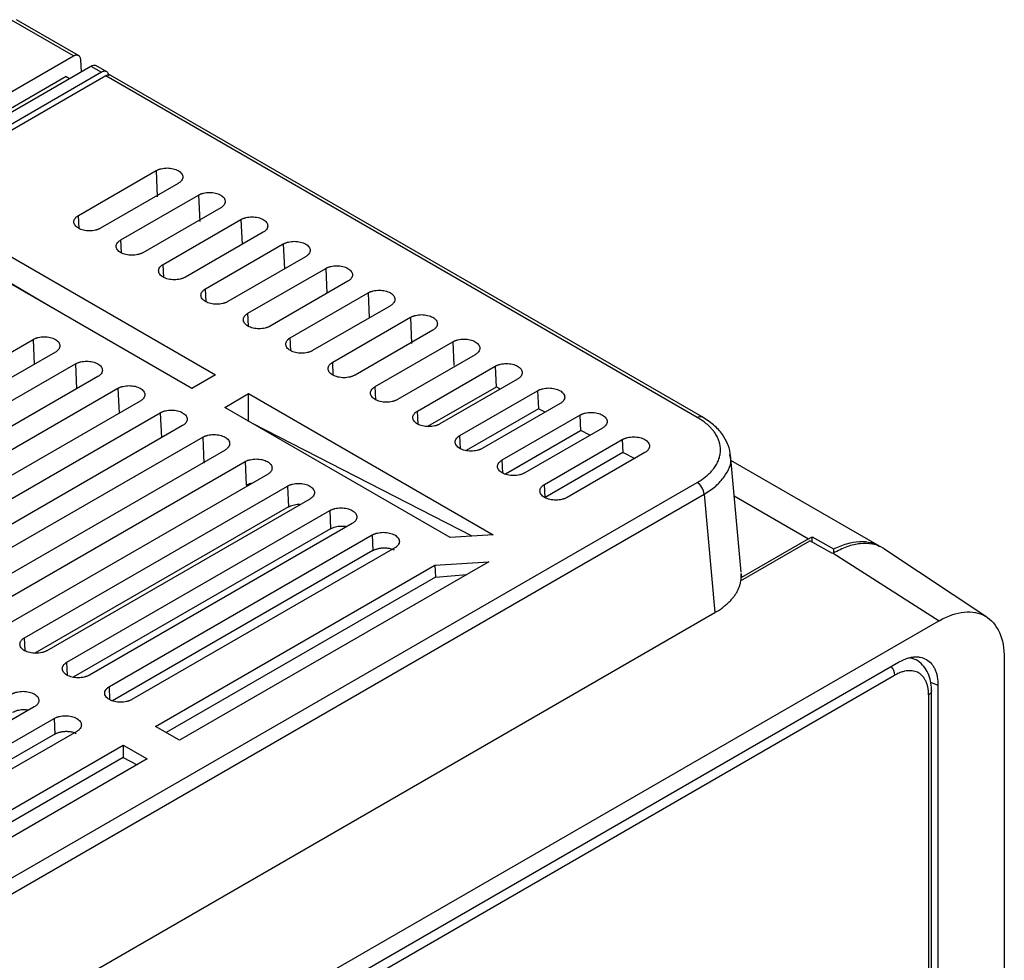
# Model space of a CAD drawing. Header units: millimetres. Extents: x 185.5 to 214.8, y 173.6 to 227.8.
# Tile 16 of 16: x 204.9 to 214.8, y 213.8 to 223.2. Entities that reach past the tile are written whole.
import ezdxf

# ---------------------------------------------------------------- set-up
doc = ezdxf.new("R2010")
doc.units = ezdxf.units.MM

msp = doc.modelspace()

# ---------------------------------------------------------------- linework, layer by layer
at = {"color": 7, "linetype": 'Continuous', "lineweight": 25}
for p, q in [((205.4706, 222.8656), (204.8515, 223.2229)), ((205.5213, 222.8702), (204.9014, 223.2279)), ((194.339, 216.441), (205.4706, 222.8656)), ((205.5418, 222.8286), (205.5484, 222.7073)), ((194.515, 216.3394), (205.6467, 222.764)), ((205.7535, 222.7024), (194.6218, 216.2778)), ((205.6467, 222.764), (205.7535, 222.7024)), ((205.8041, 222.7069), (205.696, 222.7693)), ((205.3975, 222.6587), (194.4145, 216.3199)), ((205.7951, 222.6656), (194.6855, 216.2538)), ((199.4169, 218.9851), (205.6816, 222.6019)), ((205.3975, 222.6587), (205.4308, 222.6395)), ((211.7128, 219.2471), (205.7951, 222.6656)), ((211.7631, 219.2519), (205.845, 222.6706)), ((205.5215, 221.2681), (206.2993, 221.717)), ((206.2993, 221.717), (206.3108, 221.4562)), ((206.5204, 221.5894), (205.7426, 221.1405)), ((205.9455, 221.0234), (206.7234, 221.4723)), ((206.7234, 221.4723), (206.7351, 221.2071)), ((206.9449, 221.3444), (206.1671, 220.8955)), ((206.3696, 220.7786), (207.1474, 221.2275)), ((207.3694, 221.0995), (206.5915, 220.6505)), ((204.4499, 221.0835), (206.8944, 219.6739)), ((206.7937, 220.5339), (207.5715, 220.9828)), ((206.6573, 219.5371), (204.4035, 220.8391)), ((205.2596, 220.3445), (204.4622, 220.8128)), ((207.7938, 220.8545), (207.016, 220.4056)), ((207.2178, 220.2891), (207.9956, 220.738)), ((208.2183, 220.6095), (207.4405, 220.1606)), ((207.6418, 220.0444), (208.4196, 220.4933)), ((208.6427, 220.3645), (207.8649, 219.9156)), ((208.0659, 219.7996), (208.8437, 220.2485)), ((208.8437, 220.2485), (208.8553, 219.9874)), ((209.0672, 220.1196), (208.2894, 219.6706)), ((202.4381, 218.5096), (205.0685, 220.0277)), ((208.49, 219.5549), (209.2678, 220.0038)), ((209.2678, 220.0038), (209.2782, 219.7689)), ((205.2905, 219.8996), (202.66, 218.3815)), ((209.4916, 219.8746), (208.7138, 219.4257)), ((202.8622, 218.2648), (205.4926, 219.783)), ((208.914, 219.3101), (209.6919, 219.759)), ((209.6919, 219.759), (209.7011, 219.5504)), ((205.7149, 219.6547), (203.0845, 218.1365)), ((206.8944, 219.6739), (206.6573, 219.5371)), ((209.9161, 219.6296), (209.1383, 219.1807)), ((203.2862, 218.0201), (205.9167, 219.5382)), ((209.7011, 219.5504), (209.0161, 219.1551)), ((209.7442, 219.5304), (209.7032, 219.5516)), ((206.9856, 219.3475), (207.223, 219.4845)), ((207.223, 219.4845), (209.6726, 218.072)), ((207.223, 219.2072), (207.223, 219.4845)), ((209.3381, 219.0654), (210.1159, 219.5143)), ((210.1159, 219.5143), (210.124, 219.3319)), ((206.1394, 219.4097), (203.5089, 217.8915)), ((209.2407, 218.0448), (206.9856, 219.3475)), ((210.124, 219.3319), (209.4009, 218.9146)), ((210.3406, 219.3846), (209.5627, 218.9357)), ((210.1922, 219.299), (210.1261, 219.3331)), ((203.7103, 217.7753), (206.3408, 219.2935)), ((209.7622, 218.8206), (210.54, 219.2695)), ((210.54, 219.2695), (210.5469, 219.1135)), ((206.5638, 219.1647), (203.9334, 217.6466)), ((209.4614, 218.0587), (207.271, 219.1826)), ((210.765, 219.1397), (209.9872, 218.6908)), ((204.1344, 217.5306), (206.7648, 219.0487)), ((206.7648, 219.0487), (206.7764, 218.7876)), ((210.5469, 219.1135), (209.7936, 218.6787)), ((210.6401, 219.0676), (210.549, 219.1146)), ((210.1862, 218.5759), (210.9641, 219.0248)), ((210.9641, 219.0248), (210.9698, 218.895)), ((206.9883, 218.9197), (204.3579, 217.4016)), ((210.9698, 218.895), (210.192, 218.4461)), ((211.1895, 218.8947), (210.4117, 218.4458)), ((210.9719, 218.8962), (211.088, 218.8361)), ((212.1519, 217.6968), (212.0452, 218.8731)), ((204.5585, 217.2858), (207.1889, 218.804)), ((207.1889, 218.804), (207.1993, 218.5691)), ((213.5389, 217.9576), (212.0503, 218.8168)), ((207.4128, 218.6748), (204.7823, 217.1566)), ((201.7382, 212.8386), (211.7125, 218.5952)), ((204.9825, 217.0411), (207.613, 218.5592)), ((207.613, 218.5592), (207.6222, 218.3506)), ((210.192, 218.4461), (210.1862, 218.5759)), ((201.8088, 212.7204), (211.7831, 218.477)), ((211.7831, 218.477), (211.8906, 217.2929)), ((207.6222, 218.3506), (205.0846, 216.886)), ((207.8372, 218.4298), (205.2068, 216.9116)), ((205.4066, 216.7963), (208.037, 218.3145)), ((208.037, 218.3145), (208.0451, 218.1321)), ((208.2617, 218.1848), (205.6312, 216.6667)), ((208.0451, 218.1321), (205.4694, 216.6456)), ((205.8307, 216.5516), (208.4611, 218.0697)), ((208.4611, 218.0697), (208.468, 217.9136)), ((209.6726, 218.072), (209.2407, 218.0448)), ((212.8622, 218), (212.8622, 218.05)), ((212.8622, 218.05), (213.078, 217.9295)), ((212.1466, 217.6101), (212.842, 218.0115)), ((212.8268, 218.0306), (212.1567, 217.6439)), ((213.0671, 217.8836), (212.842, 218.0115)), ((208.468, 217.9136), (205.8621, 216.4097)), ((208.6861, 217.9398), (206.0557, 216.4217)), ((213.0743, 217.8878), (213.0671, 217.8836)), ((213.0743, 217.8878), (214.135, 217.2114)), ((213.078, 217.9295), (213.078, 217.8895)), ((214.6124, 217.2466), (213.5923, 217.926)), ((206.294, 216.1541), (209.0894, 217.7674)), ((209.6278, 217.8015), (206.5336, 216.0157)), ((209.0894, 217.7674), (209.6278, 217.8015)), ((209.0894, 217.7674), (209.0929, 217.646)), ((209.0929, 217.646), (209.4081, 217.6747)), ((212.1532, 217.6827), (212.1567, 217.6439)), ((209.0929, 217.646), (206.4009, 216.0923)), ((204.9043, 213.2608), (211.8906, 217.2929)), ((214.135, 217.2114), (206.3568, 212.7223)), ((207.7545, 213.3482), (213.7279, 216.7957)), ((214.7865, 216.835), (214.7865, 206.3412)), ((207.7931, 213.2623), (213.6893, 216.6652)), ((214.1224, 216.5678), (214.1224, 205.8418)), ((214.0287, 216.4691), (214.0287, 205.8324)), ((214.058, 205.8731), (214.058, 216.5101)), ((205.0797, 216.3483), (202.4493, 214.8302)), ((202.6487, 214.7151), (205.2791, 216.2332)), ((205.2791, 216.2332), (205.286, 216.0772)), ((205.286, 216.0772), (202.6801, 214.5732)), ((205.5041, 216.1034), (202.8737, 214.5852)), ((206.5336, 216.0157), (206.294, 216.1541)), ((203.1724, 214.3525), (205.9679, 215.9659)), ((205.9679, 215.9659), (206.2077, 215.8276)), ((205.9679, 215.9659), (205.9679, 215.8424)), ((206.2077, 215.8276), (203.1134, 214.0417)), ((205.9679, 215.8424), (203.1796, 214.2332)), ((205.9679, 215.8424), (206.1084, 215.7703))]:
    msp.add_line(p, q, dxfattribs=at)
at = {"color": 8, "linetype": 'Continuous', "lineweight": 25}
for p, q in [((205.5272, 221.1383), (205.5215, 221.2681)), ((207.1474, 221.2275), (207.1585, 220.9777)), ((205.9513, 220.8933), (205.9455, 221.0234)), ((207.5715, 220.9828), (207.5826, 220.7326)), ((206.3754, 220.6483), (206.3696, 220.7786)), ((207.9956, 220.738), (208.0067, 220.4874)), ((206.7995, 220.4034), (206.7937, 220.5339)), ((208.4196, 220.4933), (208.4307, 220.2422)), ((207.2235, 220.1584), (207.2178, 220.2891)), ((205.0685, 220.0277), (205.0796, 219.7779)), ((207.6476, 219.9134), (207.6418, 220.0444)), ((205.4926, 219.783), (205.5037, 219.5327)), ((208.0717, 219.6684), (208.0659, 219.7996)), ((205.9167, 219.5382), (205.9278, 219.2876)), ((208.4958, 219.4235), (208.49, 219.5549)), ((206.3408, 219.2935), (206.3519, 219.0424)), ((208.9199, 219.1785), (208.914, 219.3101)), ((209.3439, 218.9335), (209.3381, 219.0654)), ((209.768, 218.6885), (209.7622, 218.8206)), ((212.0826, 218.4601), (212.8268, 218.0306)), ((204.9883, 216.9094), (204.9825, 217.0411)), ((205.4124, 216.6644), (205.4066, 216.7963)), ((214.0488, 216.5966), (214.1224, 216.5678)), ((205.8365, 216.4195), (205.8307, 216.5516))]:
    msp.add_line(p, q, dxfattribs=at)
msp.add_arc((213.5361, 216.6581), 0.1534, 2.65687, 38.72057, dxfattribs=at)
at = {"color": 7, "linetype": 'Continuous', "lineweight": 25}
for points, knots in [([(205.4706, 222.8656), (205.4729, 222.8669), (205.4776, 222.8694), (205.4849, 222.8723), (205.4923, 222.8743), (205.4998, 222.8753), (205.5073, 222.8751), (205.5146, 222.8735), (205.5215, 222.8704), (205.5277, 222.8656), (205.5332, 222.8591), (205.5375, 222.8507), (205.5407, 222.8406), (205.5414, 222.8327), (205.5418, 222.8286)], [0, 0, 0, 0, 0.064261, 0.131991, 0.20319, 0.277858, 0.355993, 0.437596, 0.522666, 0.611202, 0.703205, 0.798672, 0.897604, 1, 1, 1, 1]), ([(205.6467, 222.764), (205.6551, 222.7677), (205.6726, 222.7753), (205.6903, 222.7751), (205.6959, 222.7691), (205.6962, 222.7687)], [0, 0, 0, 0, 0.465818, 0.967343, 1, 1, 1, 1]), ([(205.8247, 222.6654), (205.8245, 222.6678), (205.8241, 222.6726), (205.8228, 222.6792), (205.821, 222.6854), (205.8176, 222.6932), (205.8119, 222.7015), (205.8026, 222.7085), (205.7915, 222.7121), (205.7792, 222.7121), (205.7664, 222.7091), (205.7578, 222.7046), (205.7535, 222.7024)], [0, 0, 0, 0, 0.060408, 0.120351, 0.180339, 0.240878, 0.370331, 0.500129, 0.629581, 0.759376, 0.879601, 1, 1, 1, 1]), ([(205.8448, 222.6702), (205.8445, 222.6705), (205.839, 222.6764), (205.8214, 222.6769), (205.8039, 222.6694), (205.7951, 222.6656)], [0, 0, 0, 0, 0.032976, 0.516488, 1, 1, 1, 1]), ([(206.2993, 221.717), (206.3023, 221.7187), (206.3082, 221.7219), (206.3178, 221.7262), (206.328, 221.7301), (206.3388, 221.7336), (206.3556, 221.738), (206.3792, 221.7423), (206.4099, 221.744), (206.4404, 221.7423), (206.4699, 221.737), (206.4972, 221.7287), (206.521, 221.7175), (206.5406, 221.7038), (206.555, 221.688), (206.5642, 221.671), (206.5673, 221.6533), (206.5642, 221.6357), (206.5561, 221.6205), (206.5455, 221.608), (206.5343, 221.5981), (206.525, 221.5923), (206.5204, 221.5894)], [0, 0, 0, 0, 0.0249268, 0.0497433, 0.0746031, 0.099659, 0.1250603, 0.1880809, 0.2499578, 0.3120557, 0.3748873, 0.4376091, 0.4998149, 0.5617299, 0.6247611, 0.6875689, 0.7496586, 0.8115377, 0.8745873, 0.9168572, 0.9584243, 1, 1, 1, 1]), ([(206.7234, 221.4723), (206.7263, 221.4739), (206.7322, 221.4771), (206.7419, 221.4815), (206.7521, 221.4854), (206.7629, 221.4888), (206.7798, 221.4933), (206.8034, 221.4976), (206.8341, 221.4993), (206.8648, 221.4976), (206.8943, 221.4923), (206.9216, 221.484), (206.9455, 221.4727), (206.9651, 221.459), (206.9795, 221.4432), (206.9887, 221.4262), (206.9918, 221.4085), (206.9888, 221.3908), (206.9806, 221.3756), (206.97, 221.3631), (206.9587, 221.3531), (206.9495, 221.3473), (206.9449, 221.3444)], [0, 0, 0, 0, 0.024927, 0.049743, 0.074603, 0.099659, 0.12506, 0.188081, 0.249958, 0.312056, 0.374887, 0.437609, 0.499815, 0.56173, 0.624761, 0.687569, 0.749659, 0.811538, 0.874587, 0.916857, 0.958424, 1, 1, 1, 1]), ([(205.7426, 221.1405), (205.7397, 221.1389), (205.7338, 221.1356), (205.7241, 221.1313), (205.7139, 221.1274), (205.7032, 221.124), (205.6863, 221.1195), (205.6627, 221.1152), (205.6321, 221.1135), (205.6015, 221.1152), (205.572, 221.1205), (205.5447, 221.1288), (205.5209, 221.14), (205.5013, 221.1538), (205.4869, 221.1695), (205.4777, 221.1865), (205.4747, 221.2042), (205.4777, 221.2219), (205.4859, 221.237), (205.4964, 221.2495), (205.5077, 221.2595), (205.5169, 221.2652), (205.5215, 221.2681)], [0, 0, 0, 0, 0.0249269, 0.0497434, 0.0746031, 0.0996589, 0.1250601, 0.1880806, 0.2499573, 0.312055, 0.3748864, 0.4376081, 0.4998144, 0.5617288, 0.6247607, 0.6875683, 0.749659, 0.8115375, 0.8745873, 0.9168573, 0.9584243, 1, 1, 1, 1]), ([(207.1474, 221.2275), (207.1504, 221.2292), (207.1563, 221.2324), (207.166, 221.2367), (207.1762, 221.2407), (207.187, 221.2441), (207.204, 221.2486), (207.2277, 221.2529), (207.2584, 221.2546), (207.2891, 221.2529), (207.3187, 221.2476), (207.3461, 221.2393), (207.3699, 221.228), (207.3896, 221.2142), (207.404, 221.1984), (207.4133, 221.1813), (207.4163, 221.1636), (207.4133, 221.1459), (207.4051, 221.1307), (207.3945, 221.1182), (207.3832, 221.1082), (207.374, 221.1024), (207.3694, 221.0995)], [0, 0, 0, 0, 0.024927, 0.049743, 0.074603, 0.099659, 0.12506, 0.188081, 0.249958, 0.312056, 0.374887, 0.437609, 0.499815, 0.56173, 0.624761, 0.687569, 0.749659, 0.811538, 0.874587, 0.916857, 0.958424, 1, 1, 1, 1]), ([(206.1671, 220.8955), (206.1641, 220.8939), (206.1582, 220.8907), (206.1485, 220.8863), (206.1383, 220.8824), (206.1275, 220.879), (206.1106, 220.8745), (206.087, 220.8702), (206.0563, 220.8685), (206.0257, 220.8702), (205.9962, 220.8755), (205.9688, 220.8838), (205.945, 220.8951), (205.9254, 220.9088), (205.9109, 220.9246), (205.9017, 220.9417), (205.8987, 220.9593), (205.9017, 220.977), (205.9099, 220.9922), (205.9205, 221.0047), (205.9317, 221.0147), (205.9409, 221.0205), (205.9455, 221.0234)], [0, 0, 0, 0, 0.024927, 0.049743, 0.074603, 0.099659, 0.12506, 0.188081, 0.249957, 0.312055, 0.374886, 0.437608, 0.499814, 0.561729, 0.624761, 0.687568, 0.749659, 0.811538, 0.874587, 0.916857, 0.958424, 1, 1, 1, 1]), ([(207.5715, 220.9828), (207.5745, 220.9844), (207.5804, 220.9877), (207.5901, 220.992), (207.6003, 220.9959), (207.6112, 220.9994), (207.6281, 221.0039), (207.6519, 221.0082), (207.6826, 221.0099), (207.7134, 221.0082), (207.743, 221.0029), (207.7705, 220.9945), (207.7944, 220.9832), (207.8141, 220.9694), (207.8286, 220.9536), (207.8378, 220.9365), (207.8409, 220.9187), (207.8378, 220.901), (207.8296, 220.8857), (207.819, 220.8732), (207.8077, 220.8632), (207.7984, 220.8574), (207.7938, 220.8545)], [0, 0, 0, 0, 0.024927, 0.049743, 0.074603, 0.099659, 0.12506, 0.188081, 0.249958, 0.312056, 0.374887, 0.437609, 0.499815, 0.56173, 0.624761, 0.687569, 0.749659, 0.811538, 0.874587, 0.916857, 0.958425, 1, 1, 1, 1]), ([(206.5915, 220.6505), (206.5886, 220.6489), (206.5826, 220.6457), (206.573, 220.6413), (206.5627, 220.6374), (206.5519, 220.634), (206.535, 220.6295), (206.5113, 220.6252), (206.4806, 220.6234), (206.4499, 220.6252), (206.4203, 220.6305), (206.3929, 220.6388), (206.369, 220.6501), (206.3494, 220.6639), (206.3349, 220.6797), (206.3257, 220.6968), (206.3226, 220.7145), (206.3257, 220.7322), (206.3339, 220.7474), (206.3445, 220.7599), (206.3557, 220.7699), (206.365, 220.7757), (206.3696, 220.7786)], [0, 0, 0, 0, 0.024927, 0.049743, 0.074603, 0.099659, 0.12506, 0.188081, 0.249957, 0.312055, 0.374886, 0.437608, 0.499815, 0.561729, 0.624761, 0.687569, 0.749659, 0.811538, 0.874587, 0.916857, 0.958424, 1, 1, 1, 1]), ([(207.9956, 220.738), (207.9986, 220.7397), (208.0045, 220.7429), (208.0142, 220.7473), (208.0245, 220.7512), (208.0353, 220.7547), (208.0523, 220.7592), (208.0761, 220.7635), (208.1069, 220.7652), (208.1377, 220.7635), (208.1674, 220.7582), (208.1949, 220.7498), (208.2189, 220.7385), (208.2386, 220.7247), (208.2531, 220.7088), (208.2623, 220.6917), (208.2654, 220.6739), (208.2624, 220.6561), (208.2541, 220.6408), (208.2435, 220.6283), (208.2322, 220.6182), (208.2229, 220.6124), (208.2183, 220.6095)], [0, 0, 0, 0, 0.024927, 0.049743, 0.074603, 0.099659, 0.12506, 0.188081, 0.249958, 0.312056, 0.374888, 0.43761, 0.499815, 0.56173, 0.624761, 0.687569, 0.749659, 0.811538, 0.874587, 0.916858, 0.958425, 1, 1, 1, 1]), ([(207.016, 220.4056), (207.013, 220.4039), (207.0071, 220.4007), (206.9974, 220.3964), (206.9872, 220.3924), (206.9763, 220.389), (206.9594, 220.3845), (206.9356, 220.3802), (206.9049, 220.3784), (206.8741, 220.3802), (206.8445, 220.3855), (206.817, 220.3938), (206.7931, 220.4051), (206.7734, 220.4189), (206.759, 220.4348), (206.7497, 220.4519), (206.7466, 220.4696), (206.7497, 220.4874), (206.7579, 220.5026), (206.7685, 220.5151), (206.7798, 220.5252), (206.7891, 220.531), (206.7937, 220.5339)], [0, 0, 0, 0, 0.024927, 0.049743, 0.074603, 0.099659, 0.12506, 0.188081, 0.249958, 0.312056, 0.374887, 0.437608, 0.499815, 0.561729, 0.624761, 0.687569, 0.749659, 0.811538, 0.874587, 0.916857, 0.958425, 1, 1, 1, 1]), ([(208.4196, 220.4933), (208.4226, 220.4949), (208.4286, 220.4982), (208.4383, 220.5025), (208.4486, 220.5065), (208.4595, 220.51), (208.4765, 220.5145), (208.5003, 220.5188), (208.5312, 220.5205), (208.562, 220.5188), (208.5918, 220.5135), (208.6193, 220.5051), (208.6433, 220.4937), (208.663, 220.4799), (208.6776, 220.464), (208.6869, 220.4468), (208.69, 220.429), (208.6869, 220.4112), (208.6787, 220.3959), (208.668, 220.3833), (208.6567, 220.3733), (208.6474, 220.3674), (208.6427, 220.3645)], [0, 0, 0, 0, 0.024927, 0.049743, 0.074603, 0.099659, 0.12506, 0.188081, 0.249958, 0.312057, 0.374888, 0.43761, 0.499815, 0.56173, 0.624761, 0.68757, 0.749659, 0.811538, 0.874587, 0.916858, 0.958425, 1, 1, 1, 1]), ([(207.4405, 220.1606), (207.4375, 220.159), (207.4315, 220.1557), (207.4218, 220.1514), (207.4116, 220.1474), (207.4007, 220.144), (207.3837, 220.1395), (207.3599, 220.1352), (207.3291, 220.1334), (207.2983, 220.1352), (207.2686, 220.1405), (207.2411, 220.1488), (207.2172, 220.1601), (207.1975, 220.174), (207.183, 220.1898), (207.1737, 220.207), (207.1706, 220.2247), (207.1737, 220.2425), (207.1819, 220.2578), (207.1925, 220.2704), (207.2038, 220.2804), (207.2131, 220.2862), (207.2178, 220.2891)], [0, 0, 0, 0, 0.024927, 0.049743, 0.074603, 0.099659, 0.12506, 0.188081, 0.249958, 0.312056, 0.374887, 0.437609, 0.499815, 0.561729, 0.624761, 0.687569, 0.749659, 0.811538, 0.874587, 0.916858, 0.958425, 1, 1, 1, 1]), ([(208.8437, 220.2485), (208.8467, 220.2502), (208.8527, 220.2534), (208.8624, 220.2578), (208.8727, 220.2617), (208.8836, 220.2652), (208.9006, 220.2697), (208.9245, 220.274), (208.9554, 220.2758), (208.9863, 220.2741), (209.0161, 220.2687), (209.0437, 220.2603), (209.0678, 220.249), (209.0875, 220.2351), (209.1021, 220.2192), (209.1114, 220.202), (209.1145, 220.1842), (209.1114, 220.1663), (209.1032, 220.151), (209.0925, 220.1384), (209.0812, 220.1283), (209.0718, 220.1225), (209.0672, 220.1196)], [0, 0, 0, 0, 0.024927, 0.049743, 0.074603, 0.099659, 0.12506, 0.188081, 0.249958, 0.312057, 0.374888, 0.43761, 0.499815, 0.56173, 0.624761, 0.68757, 0.749659, 0.811539, 0.874587, 0.916858, 0.958425, 1, 1, 1, 1]), ([(205.0685, 220.0277), (205.0715, 220.0293), (205.0774, 220.0326), (205.0871, 220.0369), (205.0973, 220.0408), (205.1081, 220.0443), (205.1251, 220.0488), (205.1488, 220.053), (205.1795, 220.0548), (205.2102, 220.0531), (205.2398, 220.0478), (205.2672, 220.0394), (205.291, 220.0282), (205.3107, 220.0144), (205.3251, 219.9986), (205.3344, 219.9815), (205.3374, 219.9638), (205.3344, 219.9461), (205.3262, 219.9308), (205.3156, 219.9183), (205.3043, 219.9083), (205.2951, 219.9025), (205.2905, 219.8996)], [0, 0, 0, 0, 0.024927, 0.049743, 0.074603, 0.099659, 0.12506, 0.188081, 0.249958, 0.312056, 0.374887, 0.437609, 0.499815, 0.56173, 0.624761, 0.687569, 0.749659, 0.811538, 0.874587, 0.916857, 0.958424, 1, 1, 1, 1]), ([(207.8649, 219.9156), (207.8619, 219.914), (207.856, 219.9107), (207.8462, 219.9064), (207.836, 219.9024), (207.8251, 219.899), (207.8081, 219.8944), (207.7843, 219.8902), (207.7534, 219.8884), (207.7225, 219.8901), (207.6928, 219.8954), (207.6652, 219.9038), (207.6412, 219.9152), (207.6215, 219.929), (207.607, 219.9449), (207.5977, 219.9621), (207.5946, 219.9799), (207.5977, 219.9977), (207.6059, 220.013), (207.6166, 220.0256), (207.6279, 220.0356), (207.6372, 220.0415), (207.6418, 220.0444)], [0, 0, 0, 0, 0.024927, 0.049743, 0.074603, 0.099659, 0.12506, 0.188081, 0.249958, 0.312056, 0.374887, 0.437609, 0.499815, 0.561729, 0.624761, 0.687569, 0.749659, 0.811538, 0.874587, 0.916858, 0.958425, 1, 1, 1, 1]), ([(209.2678, 220.0038), (209.2708, 220.0054), (209.2768, 220.0087), (209.2865, 220.0131), (209.2968, 220.017), (209.3077, 220.0205), (209.3248, 220.025), (209.3487, 220.0293), (209.3797, 220.0311), (209.4107, 220.0293), (209.4405, 220.024), (209.4682, 220.0156), (209.4922, 220.0042), (209.512, 219.9904), (209.5266, 219.9744), (209.5359, 219.9572), (209.539, 219.9393), (209.536, 219.9214), (209.5277, 219.9061), (209.517, 219.8934), (209.5056, 219.8834), (209.4963, 219.8775), (209.4916, 219.8746)], [0, 0, 0, 0, 0.024927, 0.049743, 0.074603, 0.099659, 0.125061, 0.188082, 0.249958, 0.312057, 0.374888, 0.43761, 0.499815, 0.56173, 0.624761, 0.68757, 0.749659, 0.811539, 0.874587, 0.916858, 0.958425, 1, 1, 1, 1]), ([(205.4926, 219.783), (205.4956, 219.7846), (205.5015, 219.7878), (205.5112, 219.7922), (205.5215, 219.7961), (205.5323, 219.7996), (205.5492, 219.8041), (205.573, 219.8083), (205.6037, 219.8101), (205.6345, 219.8083), (205.6641, 219.8031), (205.6916, 219.7947), (205.7155, 219.7834), (205.7352, 219.7696), (205.7497, 219.7538), (205.7589, 219.7367), (205.762, 219.7189), (205.7589, 219.7012), (205.7507, 219.6859), (205.7401, 219.6734), (205.7288, 219.6634), (205.7196, 219.6576), (205.7149, 219.6547)], [0, 0, 0, 0, 0.024927, 0.049743, 0.074603, 0.099659, 0.12506, 0.188081, 0.249958, 0.312056, 0.374887, 0.437609, 0.499815, 0.56173, 0.624761, 0.687569, 0.749659, 0.811538, 0.874587, 0.916857, 0.958425, 1, 1, 1, 1]), ([(208.2894, 219.6706), (208.2864, 219.669), (208.2804, 219.6657), (208.2707, 219.6614), (208.2604, 219.6574), (208.2495, 219.654), (208.2324, 219.6494), (208.2086, 219.6451), (208.1777, 219.6434), (208.1467, 219.6451), (208.117, 219.6504), (208.0894, 219.6588), (208.0653, 219.6702), (208.0455, 219.6841), (208.031, 219.7), (208.0217, 219.7172), (208.0186, 219.735), (208.0217, 219.7529), (208.0299, 219.7682), (208.0406, 219.7808), (208.0519, 219.7909), (208.0612, 219.7967), (208.0659, 219.7996)], [0, 0, 0, 0, 0.024927, 0.049743, 0.074603, 0.099659, 0.12506, 0.188081, 0.249958, 0.312056, 0.374887, 0.437609, 0.499815, 0.561729, 0.624761, 0.687569, 0.749659, 0.811538, 0.874587, 0.916858, 0.958425, 1, 1, 1, 1]), ([(209.6919, 219.759), (209.6949, 219.7607), (209.7008, 219.764), (209.7106, 219.7683), (209.721, 219.7723), (209.7319, 219.7758), (209.749, 219.7803), (209.7729, 219.7846), (209.804, 219.7864), (209.835, 219.7846), (209.8649, 219.7793), (209.8926, 219.7709), (209.9167, 219.7595), (209.9365, 219.7456), (209.9511, 219.7296), (209.9605, 219.7123), (209.9636, 219.6944), (209.9605, 219.6765), (209.9522, 219.6611), (209.9415, 219.6485), (209.9301, 219.6384), (209.9208, 219.6325), (209.9161, 219.6296)], [0, 0, 0, 0, 0.024927, 0.049743, 0.074603, 0.099659, 0.125061, 0.188082, 0.249958, 0.312057, 0.374888, 0.43761, 0.499815, 0.56173, 0.624761, 0.68757, 0.749659, 0.811539, 0.874587, 0.916858, 0.958425, 1, 1, 1, 1]), ([(205.9167, 219.5382), (205.9197, 219.5398), (205.9256, 219.5431), (205.9353, 219.5474), (205.9456, 219.5514), (205.9564, 219.5548), (205.9734, 219.5593), (205.9972, 219.5636), (206.028, 219.5654), (206.0588, 219.5636), (206.0885, 219.5584), (206.116, 219.55), (206.14, 219.5387), (206.1597, 219.5248), (206.1742, 219.509), (206.1834, 219.4918), (206.1865, 219.4741), (206.1835, 219.4563), (206.1753, 219.441), (206.1646, 219.4284), (206.1533, 219.4184), (206.144, 219.4126), (206.1394, 219.4097)], [0, 0, 0, 0, 0.024927, 0.049743, 0.074603, 0.099659, 0.12506, 0.188081, 0.249958, 0.312056, 0.374888, 0.43761, 0.499815, 0.56173, 0.624761, 0.687569, 0.749659, 0.811538, 0.874587, 0.916858, 0.958425, 1, 1, 1, 1]), ([(208.7138, 219.4257), (208.7108, 219.424), (208.7049, 219.4208), (208.6951, 219.4164), (208.6848, 219.4124), (208.6739, 219.409), (208.6568, 219.4044), (208.6329, 219.4001), (208.6019, 219.3983), (208.571, 219.4001), (208.5411, 219.4054), (208.5135, 219.4138), (208.4894, 219.4252), (208.4696, 219.4391), (208.455, 219.4551), (208.4457, 219.4723), (208.4426, 219.4902), (208.4456, 219.508), (208.4539, 219.5234), (208.4646, 219.536), (208.476, 219.5461), (208.4853, 219.5519), (208.49, 219.5549)], [0, 0, 0, 0, 0.024927, 0.049743, 0.074603, 0.099659, 0.12506, 0.188081, 0.249958, 0.312056, 0.374887, 0.437609, 0.499815, 0.561729, 0.624761, 0.687569, 0.749659, 0.811539, 0.874587, 0.916858, 0.958425, 1, 1, 1, 1]), ([(210.1159, 219.5143), (210.1189, 219.5159), (210.1249, 219.5192), (210.1347, 219.5236), (210.1451, 219.5276), (210.156, 219.5311), (210.1731, 219.5356), (210.1971, 219.5399), (210.2282, 219.5417), (210.2593, 219.5399), (210.2892, 219.5346), (210.317, 219.5262), (210.3412, 219.5147), (210.361, 219.5008), (210.3757, 219.4848), (210.385, 219.4675), (210.3881, 219.4496), (210.385, 219.4316), (210.3767, 219.4162), (210.366, 219.4036), (210.3546, 219.3934), (210.3452, 219.3876), (210.3406, 219.3846)], [0, 0, 0, 0, 0.024927, 0.049743, 0.074603, 0.099659, 0.125061, 0.188082, 0.249958, 0.312057, 0.374888, 0.43761, 0.499815, 0.561731, 0.624761, 0.68757, 0.749659, 0.811539, 0.874587, 0.916858, 0.958425, 1, 1, 1, 1]), ([(206.3408, 219.2935), (206.3437, 219.2951), (206.3497, 219.2984), (206.3594, 219.3027), (206.3697, 219.3066), (206.3806, 219.3101), (206.3976, 219.3146), (206.4214, 219.3189), (206.4523, 219.3207), (206.4831, 219.3189), (206.5129, 219.3136), (206.5404, 219.3053), (206.5644, 219.2939), (206.5842, 219.2801), (206.5987, 219.2642), (206.608, 219.247), (206.6111, 219.2292), (206.608, 219.2114), (206.5998, 219.1961), (206.5891, 219.1835), (206.5778, 219.1735), (206.5685, 219.1676), (206.5638, 219.1647)], [0, 0, 0, 0, 0.024927, 0.049743, 0.074603, 0.099659, 0.12506, 0.188081, 0.249958, 0.312057, 0.374888, 0.43761, 0.499815, 0.56173, 0.624761, 0.68757, 0.749659, 0.811538, 0.874587, 0.916858, 0.958425, 1, 1, 1, 1]), ([(209.1383, 219.1807), (209.1353, 219.1791), (209.1293, 219.1758), (209.1195, 219.1714), (209.1092, 219.1674), (209.0983, 219.1639), (209.0812, 219.1594), (209.0572, 219.1551), (209.0262, 219.1533), (208.9952, 219.1551), (208.9653, 219.1604), (208.9376, 219.1688), (208.9134, 219.1802), (208.8936, 219.1942), (208.879, 219.2101), (208.8697, 219.2274), (208.8666, 219.2453), (208.8696, 219.2632), (208.8779, 219.2786), (208.8886, 219.2912), (208.9, 219.3013), (208.9094, 219.3072), (208.914, 219.3101)], [0, 0, 0, 0, 0.024927, 0.049743, 0.074603, 0.099659, 0.12506, 0.188081, 0.249958, 0.312056, 0.374887, 0.437609, 0.499815, 0.561729, 0.624761, 0.687569, 0.749659, 0.811539, 0.874587, 0.916858, 0.958425, 1, 1, 1, 1]), ([(210.54, 219.2695), (210.543, 219.2712), (210.549, 219.2745), (210.5588, 219.2789), (210.5692, 219.2828), (210.5802, 219.2863), (210.5973, 219.2909), (210.6213, 219.2952), (210.6525, 219.297), (210.6836, 219.2952), (210.7136, 219.2899), (210.7414, 219.2814), (210.7656, 219.27), (210.7855, 219.256), (210.8002, 219.24), (210.8095, 219.2227), (210.8127, 219.2047), (210.8096, 219.1867), (210.8013, 219.1713), (210.7905, 219.1586), (210.7791, 219.1485), (210.7697, 219.1426), (210.765, 219.1397)], [0, 0, 0, 0, 0.024927, 0.049744, 0.074603, 0.099659, 0.125061, 0.188082, 0.249958, 0.312057, 0.374888, 0.43761, 0.499815, 0.561731, 0.624761, 0.68757, 0.749659, 0.811539, 0.874587, 0.916858, 0.958425, 1, 1, 1, 1]), ([(211.7125, 218.5952), (211.7192, 218.5991), (211.7326, 218.607), (211.7516, 218.6193), (211.7699, 218.6318), (211.7873, 218.6448), (211.8039, 218.658), (211.8196, 218.6716), (211.8345, 218.6855), (211.8486, 218.6997), (211.8618, 218.7143), (211.8742, 218.7292), (211.8923, 218.7532), (211.9134, 218.7869), (211.9325, 218.8309), (211.9441, 218.8757), (211.948, 218.921), (211.9442, 218.9664), (211.9326, 219.0113), (211.9135, 219.0553), (211.8898, 219.0934), (211.8645, 219.1255), (211.8399, 219.1521), (211.8125, 219.1776), (211.7821, 219.202), (211.7491, 219.2253), (211.7249, 219.2398), (211.7128, 219.2471)], [0, 0, 0, 0, 0.022865, 0.04561, 0.068264, 0.090855, 0.113412, 0.135964, 0.158542, 0.181172, 0.203886, 0.226711, 0.249675, 0.312242, 0.37485, 0.437298, 0.499931, 0.562505, 0.625071, 0.687663, 0.750375, 0.792317, 0.833886, 0.87526, 0.916617, 0.958138, 1, 1, 1, 1]), ([(212.017, 218.9807), (212.0017, 219.0129), (211.9694, 219.0805), (211.8825, 219.1741), (211.8022, 219.2263), (211.7623, 219.2523)], [0, 0, 0, 0, 0.313503, 0.658737, 1, 1, 1, 1]), ([(206.7648, 219.0487), (206.7678, 219.0503), (206.7738, 219.0536), (206.7835, 219.058), (206.7938, 219.0619), (206.8047, 219.0654), (206.8217, 219.0699), (206.8456, 219.0742), (206.8765, 219.076), (206.9074, 219.0742), (206.9372, 219.0689), (206.9648, 219.0605), (206.9889, 219.0492), (207.0086, 219.0353), (207.0232, 219.0194), (207.0325, 219.0022), (207.0356, 218.9843), (207.0325, 218.9665), (207.0243, 218.9512), (207.0136, 218.9386), (207.0023, 218.9285), (206.993, 218.9227), (206.9883, 218.9197)], [0, 0, 0, 0, 0.024927, 0.049743, 0.074603, 0.099659, 0.12506, 0.188081, 0.249958, 0.312057, 0.374888, 0.43761, 0.499815, 0.56173, 0.624761, 0.68757, 0.749659, 0.811539, 0.874587, 0.916858, 0.958425, 1, 1, 1, 1]), ([(209.5627, 218.9357), (209.5597, 218.9341), (209.5537, 218.9308), (209.5439, 218.9264), (209.5336, 218.9224), (209.5227, 218.9189), (209.5055, 218.9144), (209.4815, 218.9101), (209.4504, 218.9083), (209.4194, 218.9101), (209.3894, 218.9154), (209.3617, 218.9239), (209.3375, 218.9353), (209.3177, 218.9492), (209.303, 218.9652), (209.2937, 218.9825), (209.2906, 219.0004), (209.2936, 219.0184), (209.3019, 219.0338), (209.3127, 219.0465), (209.3241, 219.0566), (209.3334, 219.0624), (209.3381, 219.0654)], [0, 0, 0, 0, 0.024927, 0.0497435, 0.0746033, 0.0996591, 0.1250604, 0.1880813, 0.2499579, 0.3120565, 0.3748868, 0.4376091, 0.4998147, 0.5617295, 0.6247609, 0.6875694, 0.749659, 0.8115388, 0.874587, 0.9168579, 0.958425, 1, 1, 1, 1]), ([(210.9641, 219.0248), (210.9671, 219.0264), (210.9731, 219.0297), (210.9829, 219.0341), (210.9933, 219.0381), (211.0043, 219.0416), (211.0215, 219.0462), (211.0456, 219.0505), (211.0768, 219.0523), (211.1079, 219.0505), (211.138, 219.0452), (211.1658, 219.0367), (211.1901, 219.0253), (211.21, 219.0113), (211.2247, 218.9952), (211.2341, 218.9778), (211.2372, 218.9599), (211.2341, 218.9418), (211.2258, 218.9264), (211.215, 218.9137), (211.2036, 218.9035), (211.1942, 218.8976), (211.1895, 218.8947)], [0, 0, 0, 0, 0.024927, 0.049744, 0.074603, 0.099659, 0.125061, 0.188082, 0.249958, 0.312057, 0.374888, 0.43761, 0.499815, 0.561731, 0.624761, 0.68757, 0.749659, 0.811539, 0.874587, 0.916858, 0.958425, 1, 1, 1, 1]), ([(212.0462, 218.8595), (212.0435, 218.8971), (212.0406, 218.9384), (212.0189, 218.9772), (212.017, 218.9807)], [0, 0, 0, 0, 0.910216, 1, 1, 1, 1]), ([(207.1889, 218.804), (207.1919, 218.8056), (207.1979, 218.8089), (207.2076, 218.8132), (207.2179, 218.8172), (207.2288, 218.8207), (207.2459, 218.8252), (207.2698, 218.8295), (207.3008, 218.8313), (207.3318, 218.8295), (207.3616, 218.8242), (207.3893, 218.8158), (207.4133, 218.8044), (207.4331, 218.7905), (207.4477, 218.7746), (207.457, 218.7573), (207.4601, 218.7395), (207.4571, 218.7216), (207.4488, 218.7062), (207.4381, 218.6936), (207.4267, 218.6835), (207.4174, 218.6777), (207.4128, 218.6748)], [0, 0, 0, 0, 0.0249269, 0.0497435, 0.0746033, 0.0996592, 0.1250605, 0.1880815, 0.2499582, 0.3120568, 0.3748876, 0.4376098, 0.4998151, 0.5617304, 0.6247613, 0.6875698, 0.7496586, 0.8115387, 0.8745871, 0.9168578, 0.9584249, 1, 1, 1, 1]), ([(209.9872, 218.6908), (209.9842, 218.6891), (209.9782, 218.6858), (209.9684, 218.6814), (209.958, 218.6775), (209.947, 218.6739), (209.9299, 218.6694), (209.9059, 218.6651), (209.8747, 218.6633), (209.8436, 218.6651), (209.8136, 218.6704), (209.7858, 218.6789), (209.7616, 218.6903), (209.7417, 218.7043), (209.727, 218.7203), (209.7177, 218.7376), (209.7145, 218.7556), (209.7176, 218.7736), (209.7259, 218.789), (209.7367, 218.8017), (209.7481, 218.8118), (209.7575, 218.8177), (209.7622, 218.8206)], [0, 0, 0, 0, 0.024927, 0.049744, 0.074603, 0.099659, 0.12506, 0.188081, 0.249958, 0.312057, 0.374887, 0.437609, 0.499815, 0.56173, 0.624761, 0.68757, 0.749659, 0.811539, 0.874587, 0.916858, 0.958425, 1, 1, 1, 1]), ([(207.1993, 218.5691), (207.2139, 218.5765), (207.234, 218.5867), (207.2596, 218.5896), (207.2665, 218.5904)], [0, 0, 0, 0, 0.731484, 1, 1, 1, 1]), ([(207.613, 218.5592), (207.616, 218.5609), (207.6219, 218.5641), (207.6317, 218.5685), (207.6421, 218.5725), (207.653, 218.576), (207.6701, 218.5805), (207.694, 218.5848), (207.7251, 218.5866), (207.7561, 218.5848), (207.786, 218.5795), (207.8137, 218.5711), (207.8378, 218.5597), (207.8576, 218.5458), (207.8723, 218.5298), (207.8816, 218.5125), (207.8847, 218.4946), (207.8816, 218.4767), (207.8733, 218.4613), (207.8626, 218.4487), (207.8512, 218.4386), (207.8419, 218.4327), (207.8372, 218.4298)], [0, 0, 0, 0, 0.024927, 0.049743, 0.074603, 0.099659, 0.125061, 0.188082, 0.249958, 0.312057, 0.374888, 0.43761, 0.499815, 0.56173, 0.624761, 0.68757, 0.749659, 0.811539, 0.874587, 0.916858, 0.958425, 1, 1, 1, 1]), ([(210.4117, 218.4458), (210.4086, 218.4441), (210.4026, 218.4408), (210.3928, 218.4364), (210.3824, 218.4325), (210.3714, 218.4289), (210.3542, 218.4244), (210.3302, 218.42), (210.299, 218.4183), (210.2678, 218.42), (210.2377, 218.4254), (210.2099, 218.4339), (210.1857, 218.4453), (210.1657, 218.4593), (210.151, 218.4754), (210.1417, 218.4927), (210.1385, 218.5107), (210.1416, 218.5287), (210.1499, 218.5442), (210.1607, 218.5569), (210.1722, 218.567), (210.1816, 218.5729), (210.1862, 218.5759)], [0, 0, 0, 0, 0.024927, 0.049744, 0.074603, 0.099659, 0.12506, 0.188081, 0.249958, 0.312057, 0.374887, 0.437609, 0.499815, 0.56173, 0.624761, 0.68757, 0.749659, 0.811539, 0.874587, 0.916858, 0.958425, 1, 1, 1, 1]), ([(211.7831, 218.477), (211.7822, 218.4982), (211.7742, 218.523), (211.7482, 218.5664), (211.7304, 218.5849), (211.7125, 218.5952)], [0, 0, 0, 0, 0.5, 0.5, 1, 1, 1, 1]), ([(207.6222, 218.3506), (207.6373, 218.3574), (207.6674, 218.371), (207.7131, 218.3788), (207.7375, 218.3763), (207.7434, 218.3757)], [0, 0, 0, 0, 0.431662, 0.861974, 1, 1, 1, 1]), ([(208.037, 218.3145), (208.04, 218.3161), (208.046, 218.3194), (208.0558, 218.3238), (208.0662, 218.3277), (208.0771, 218.3312), (208.0943, 218.3358), (208.1182, 218.3401), (208.1493, 218.3419), (208.1804, 218.3401), (208.2104, 218.3348), (208.2381, 218.3263), (208.2623, 218.3149), (208.2821, 218.301), (208.2968, 218.285), (208.3061, 218.2677), (208.3092, 218.2498), (208.3061, 218.2318), (208.2979, 218.2164), (208.2871, 218.2037), (208.2757, 218.1936), (208.2663, 218.1878), (208.2617, 218.1848)], [0, 0, 0, 0, 0.024927, 0.049743, 0.074603, 0.099659, 0.125061, 0.188082, 0.249958, 0.312057, 0.374888, 0.43761, 0.499815, 0.561731, 0.624761, 0.68757, 0.749659, 0.811539, 0.874587, 0.916858, 0.958425, 1, 1, 1, 1]), ([(208.0451, 218.1321), (208.0605, 218.1392), (208.0913, 218.1534), (208.1492, 218.1603), (208.1909, 218.1596), (208.2074, 218.154), (208.208, 218.1538)], [0, 0, 0, 0, 0.330096, 0.65916, 0.988181, 1, 1, 1, 1]), ([(208.4611, 218.0697), (208.4641, 218.0714), (208.4701, 218.0746), (208.4799, 218.079), (208.4903, 218.083), (208.5013, 218.0865), (208.5184, 218.0911), (208.5424, 218.0954), (208.5736, 218.0972), (208.6047, 218.0954), (208.6347, 218.0901), (208.6625, 218.0816), (208.6867, 218.0702), (208.7066, 218.0562), (208.7213, 218.0402), (208.7306, 218.0228), (208.7338, 218.0049), (208.7307, 217.9869), (208.7224, 217.9715), (208.7116, 217.9588), (208.7002, 217.9487), (208.6908, 217.9428), (208.6861, 217.9398)], [0, 0, 0, 0, 0.024927, 0.049744, 0.074603, 0.099659, 0.125061, 0.188082, 0.249958, 0.312057, 0.374888, 0.43761, 0.499815, 0.561731, 0.624761, 0.68757, 0.749659, 0.811539, 0.874587, 0.916858, 0.958425, 1, 1, 1, 1]), ([(213.5908, 217.9235), (213.5854, 217.9282), (213.5511, 217.958), (213.4685, 217.981), (213.347, 217.9878), (213.2131, 217.9587), (213.1206, 217.9114), (213.0743, 217.8878)], [0, 0, 0, 0, 0.0447, 0.283525, 0.52235, 0.761175, 1, 1, 1, 1]), ([(213.078, 217.9295), (213.1225, 217.9495), (213.2114, 217.9896), (213.3379, 218.0087), (213.4497, 218.0007), (213.51, 217.9699), (213.5378, 217.9557)], [0, 0, 0, 0, 0.2595382, 0.5190765, 0.7786147, 1, 1, 1, 1]), ([(208.468, 217.9136), (208.471, 217.9153), (208.4771, 217.9186), (208.4872, 217.9231), (208.4979, 217.9272), (208.5094, 217.9309), (208.5214, 217.934), (208.534, 217.9367), (208.5471, 217.9388), (208.5605, 217.9402), (208.5742, 217.941), (208.5889, 217.941), (208.605, 217.9401), (208.6229, 217.938), (208.642, 217.9342), (208.6618, 217.9284), (208.6737, 217.9229), (208.6799, 217.92)], [0, 0, 0, 0, 0.052928, 0.106542, 0.160854, 0.215856, 0.271526, 0.327836, 0.384764, 0.442304, 0.50048, 0.560336, 0.629559, 0.708202, 0.796237, 0.893541, 1, 1, 1, 1]), ([(211.8906, 217.2929), (211.8978, 217.2971), (211.9121, 217.3055), (211.9325, 217.3186), (211.952, 217.3319), (211.9705, 217.3454), (211.988, 217.3591), (212.0046, 217.373), (212.0202, 217.387), (212.0349, 217.4011), (212.0487, 217.4153), (212.0615, 217.4296), (212.0734, 217.4439), (212.0844, 217.4583), (212.098, 217.4777), (212.1131, 217.5022), (212.128, 217.5322), (212.1395, 217.5623), (212.1479, 217.5926), (212.1529, 217.6228), (212.155, 217.6528), (212.1538, 217.6728), (212.1532, 217.6827)], [0, 0, 0, 0, 0.040911, 0.081416, 0.121516, 0.161209, 0.200497, 0.239379, 0.277856, 0.315927, 0.353592, 0.390853, 0.427708, 0.464158, 0.500203, 0.573201, 0.645666, 0.717596, 0.788994, 0.85986, 0.930195, 1, 1, 1, 1]), ([(214.135, 217.2114), (214.2202, 217.2607), (214.3055, 217.2903), (214.4631, 217.3058), (214.5354, 217.2918), (214.656, 217.2221), (214.7043, 217.1665), (214.7695, 217.0222), (214.7865, 216.9335), (214.7865, 216.835)], [0, 0, 0, 0, 0.25, 0.25, 0.5, 0.5, 0.75, 0.75, 1, 1, 1, 1]), ([(205.2068, 216.9116), (205.2038, 216.91), (205.1978, 216.9067), (205.188, 216.9023), (205.1777, 216.8984), (205.1667, 216.8949), (205.1496, 216.8904), (205.1257, 216.886), (205.0947, 216.8843), (205.0637, 216.886), (205.0338, 216.8914), (205.0061, 216.8998), (204.9819, 216.9112), (204.9621, 216.9251), (204.9475, 216.9411), (204.9382, 216.9583), (204.9351, 216.9762), (204.9381, 216.9942), (204.9464, 217.0095), (204.9571, 217.0222), (204.9685, 217.0323), (204.9779, 217.0381), (204.9825, 217.0411)], [0, 0, 0, 0, 0.024927, 0.0497435, 0.0746033, 0.0996591, 0.1250603, 0.1880812, 0.2499578, 0.3120563, 0.3748868, 0.437609, 0.4998147, 0.5617294, 0.6247608, 0.6875693, 0.749659, 0.8115387, 0.8745871, 0.9168579, 0.9584249, 1, 1, 1, 1]), ([(205.6312, 216.6667), (205.6282, 216.665), (205.6222, 216.6617), (205.6124, 216.6574), (205.6021, 216.6534), (205.5911, 216.6499), (205.574, 216.6454), (205.55, 216.641), (205.5189, 216.6392), (205.4879, 216.641), (205.4579, 216.6464), (205.4302, 216.6548), (205.406, 216.6662), (205.3861, 216.6802), (205.3715, 216.6962), (205.3622, 216.7135), (205.359, 216.7314), (205.3621, 216.7493), (205.3704, 216.7647), (205.3812, 216.7774), (205.3926, 216.7875), (205.4019, 216.7934), (205.4066, 216.7963)], [0, 0, 0, 0, 0.024927, 0.049744, 0.074603, 0.099659, 0.12506, 0.188081, 0.249958, 0.312056, 0.374887, 0.437609, 0.499815, 0.561729, 0.624761, 0.687569, 0.749659, 0.811539, 0.874587, 0.916858, 0.958425, 1, 1, 1, 1]), ([(213.7279, 216.7957), (213.7328, 216.7985), (213.7424, 216.8039), (213.7569, 216.8113), (213.7713, 216.8181), (213.7856, 216.8243), (213.8077, 216.8328), (213.8373, 216.8419), (213.8741, 216.8486), (213.91, 216.8505), (213.9563, 216.846), (214.009, 216.8271), (214.0518, 216.7909), (214.0789, 216.7529), (214.0951, 216.7209), (214.1077, 216.6857), (214.1154, 216.6523), (214.1197, 216.6219), (214.122, 216.5955), (214.1223, 216.577), (214.1224, 216.5678)], [0, 0, 0, 0, 0.023404, 0.04676, 0.070099, 0.093451, 0.116849, 0.178636, 0.240445, 0.304706, 0.369, 0.500006, 0.631011, 0.695244, 0.759566, 0.821315, 0.883162, 0.922101, 0.960999, 1, 1, 1, 1]), ([(214.0565, 216.5093), (214.0568, 216.5218), (214.058, 216.5634), (214.0457, 216.6292), (214.018, 216.7053), (213.9711, 216.7712), (213.9129, 216.8203), (213.8665, 216.833), (213.847, 216.8383)], [0, 0, 0, 0, 0.079439, 0.264479, 0.454098, 0.648469, 0.852281, 1, 1, 1, 1]), ([(214.0287, 216.4691), (214.0287, 216.4742), (214.0286, 216.4844), (214.0278, 216.4993), (214.0265, 216.5138), (214.0246, 216.528), (214.0211, 216.5488), (214.0146, 216.575), (214.0034, 216.6048), (213.9891, 216.6313), (213.9663, 216.6622), (213.9309, 216.6917), (213.8877, 216.7076), (213.8496, 216.712), (213.8194, 216.7111), (213.788, 216.7059), (213.7592, 216.6976), (213.7336, 216.6877), (213.7115, 216.6776), (213.6967, 216.6693), (213.6893, 216.6652)], [0, 0, 0, 0, 0.0249773, 0.0499344, 0.0749099, 0.0999426, 0.1250709, 0.1876496, 0.2500999, 0.3124781, 0.3751289, 0.5000066, 0.6248843, 0.6874631, 0.7499134, 0.8122917, 0.8749426, 0.9167315, 0.9583574, 1, 1, 1, 1]), ([(204.8551, 216.478), (204.8581, 216.4796), (204.864, 216.4829), (204.8739, 216.4873), (204.8842, 216.4913), (204.8951, 216.4948), (204.9123, 216.4993), (204.9363, 216.5036), (204.9674, 216.5054), (204.9984, 216.5036), (205.0284, 216.4983), (205.0561, 216.4899), (205.0803, 216.4785), (205.1001, 216.4645), (205.1148, 216.4485), (205.1241, 216.4312), (205.1272, 216.4133), (205.1242, 216.3953), (205.1159, 216.3799), (205.1051, 216.3673), (205.0937, 216.3572), (205.0844, 216.3513), (205.0797, 216.3483)], [0, 0, 0, 0, 0.024927, 0.049743, 0.074603, 0.099659, 0.125061, 0.188082, 0.249958, 0.312057, 0.374888, 0.43761, 0.499815, 0.561731, 0.624761, 0.68757, 0.749659, 0.811539, 0.874587, 0.916858, 0.958425, 1, 1, 1, 1]), ([(206.0557, 216.4217), (206.0527, 216.42), (206.0467, 216.4168), (206.0369, 216.4124), (206.0265, 216.4084), (206.0155, 216.4049), (205.9984, 216.4003), (205.9743, 216.396), (205.9432, 216.3942), (205.9121, 216.396), (205.8821, 216.4013), (205.8543, 216.4098), (205.8301, 216.4212), (205.8102, 216.4352), (205.7955, 216.4512), (205.7862, 216.4686), (205.783, 216.4865), (205.7861, 216.5045), (205.7944, 216.5199), (205.8052, 216.5326), (205.8166, 216.5427), (205.826, 216.5486), (205.8307, 216.5516)], [0, 0, 0, 0, 0.024927, 0.049744, 0.074603, 0.099659, 0.12506, 0.188081, 0.249958, 0.312057, 0.374887, 0.437609, 0.499815, 0.56173, 0.624761, 0.68757, 0.749659, 0.811539, 0.874587, 0.916858, 0.958425, 1, 1, 1, 1]), ([(204.8631, 216.2957), (204.8785, 216.3028), (204.9093, 216.317), (204.9672, 216.3238), (205.009, 216.3232), (205.0254, 216.3176), (205.026, 216.3174)], [0, 0, 0, 0, 0.330096, 0.65916, 0.988181, 1, 1, 1, 1]), ([(205.2791, 216.2332), (205.2821, 216.2349), (205.2881, 216.2382), (205.298, 216.2426), (205.3083, 216.2465), (205.3193, 216.2501), (205.3364, 216.2546), (205.3605, 216.2589), (205.3916, 216.2607), (205.4227, 216.2589), (205.4527, 216.2536), (205.4805, 216.2451), (205.5047, 216.2337), (205.5246, 216.2197), (205.5393, 216.2037), (205.5487, 216.1864), (205.5518, 216.1684), (205.5487, 216.1504), (205.5404, 216.135), (205.5296, 216.1223), (205.5182, 216.1122), (205.5088, 216.1063), (205.5041, 216.1034)], [0, 0, 0, 0, 0.024927, 0.049744, 0.074603, 0.099659, 0.125061, 0.188082, 0.249958, 0.312057, 0.374888, 0.43761, 0.499815, 0.561731, 0.624761, 0.68757, 0.749659, 0.811539, 0.874587, 0.916858, 0.958425, 1, 1, 1, 1]), ([(205.286, 216.0772), (205.289, 216.0788), (205.2951, 216.0821), (205.3052, 216.0866), (205.3159, 216.0907), (205.3274, 216.0944), (205.3394, 216.0976), (205.352, 216.1002), (205.3651, 216.1023), (205.3785, 216.1037), (205.3923, 216.1045), (205.4069, 216.1045), (205.423, 216.1037), (205.4409, 216.1015), (205.46, 216.0977), (205.4798, 216.0919), (205.4917, 216.0864), (205.4979, 216.0836)], [0, 0, 0, 0, 0.052928, 0.106542, 0.160854, 0.215856, 0.271526, 0.327836, 0.384764, 0.442304, 0.50048, 0.560336, 0.629559, 0.708202, 0.796237, 0.893541, 1, 1, 1, 1])]:
    msp.add_open_spline(points, degree=3, knots=knots, dxfattribs=at)
for points in [[(209.2782, 219.7689), (209.2789, 219.7693), (209.2796, 219.7697), (209.2803, 219.7701)], [(209.7011, 219.5504), (209.7018, 219.5508), (209.7025, 219.5512), (209.7032, 219.5516)], [(210.124, 219.3319), (210.1247, 219.3323), (210.1254, 219.3327), (210.1261, 219.3331)], [(210.5469, 219.1135), (210.5476, 219.1139), (210.5483, 219.1142), (210.549, 219.1146)], [(210.9698, 218.895), (210.9705, 218.8954), (210.9712, 218.8958), (210.9719, 218.8962)], [(212.8268, 218.0306), (212.8386, 218.0374), (212.8504, 218.0439), (212.8622, 218.05)]]:
    msp.add_open_spline(points, degree=3, dxfattribs=at)
at = {"color": 8, "linetype": 'Continuous', "lineweight": 25}
for points, knots in [([(211.7128, 219.2471), (211.7216, 219.2509), (211.7391, 219.2584), (211.7566, 219.258), (211.7619, 219.2523), (211.7621, 219.2521)], [0, 0, 0, 0, 0.4902947, 0.9805895, 1, 1, 1, 1]), ([(211.7831, 218.477), (211.8241, 218.5038), (211.905, 218.5567), (212.0078, 218.6786), (212.0681, 218.7901), (212.0409, 218.863), (212.0376, 218.8718)], [0, 0, 0, 0, 0.24469, 0.482905, 0.937947, 1, 1, 1, 1]), ([(214.0577, 216.5091), (214.0564, 216.5018), (214.0537, 216.4868), (214.0371, 216.4751), (214.0287, 216.4691)], [0, 0, 0, 0, 0.490841, 1, 1, 1, 1])]:
    msp.add_open_spline(points, degree=3, knots=knots, dxfattribs=at)

doc.saveas('drawing.dxf')
